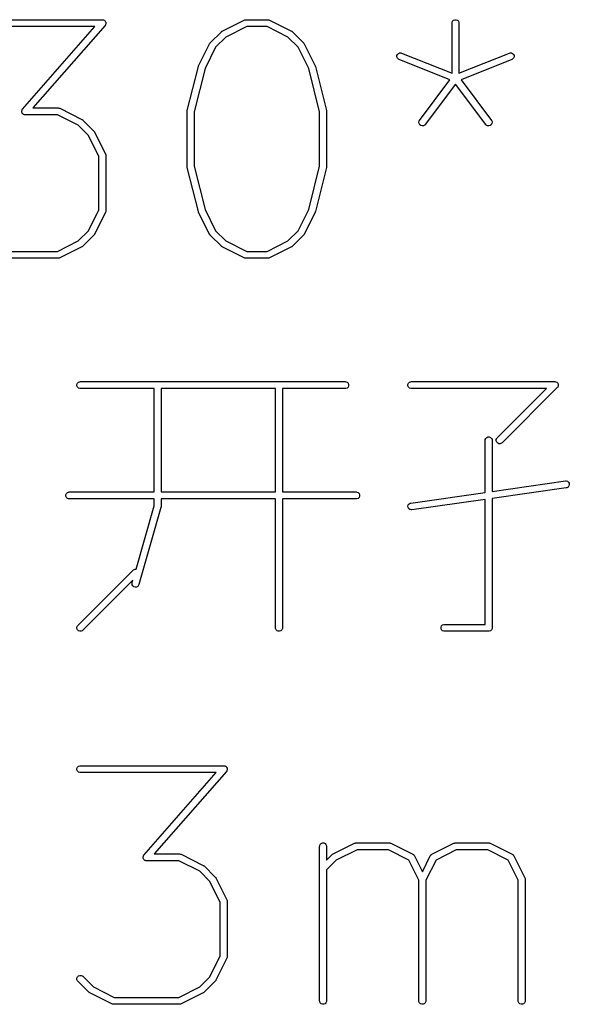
# Model space of a CAD drawing. Extents: x 20 to 200, y -176 to -20.
# Tile 4 of 10: x 56 to 68, y -176 to -155. Entities that reach past the tile are written whole.
import ezdxf

# ---------------------------------------------------------------- set-up
doc = ezdxf.new("R2010")
doc.units = 0
doc.layers.add('BLACK', color=7, linetype='CONTINUOUS')

msp = doc.modelspace()

# ---------------------------------------------------------------- linework, layer by layer
at = {"layer": 'BLACK', "linetype": 'CONTINUOUS'}
for p, q in [((55.098682, -155.205855), (58.19392, -155.205855)), ((58.250363, -155.330243), (56.692536, -157.110617)), ((58.19392, -155.205855), (58.201658, -155.206617)), ((58.201658, -155.206617), (58.203626, -155.206486)), ((58.203626, -155.206486), (58.204981, -155.206944)), ((58.204981, -155.206944), (58.208552, -155.207296)), ((58.208552, -155.207296), (58.219809, -155.211959)), ((58.219809, -155.211959), (58.231347, -155.215861)), ((58.231347, -155.215861), (58.233251, -155.217526)), ((58.233251, -155.217526), (58.235588, -155.218495)), ((58.235588, -155.218495), (58.244198, -155.227105)), ((58.244198, -155.227105), (58.253371, -155.235131)), ((58.254884, -155.323918), (58.250363, -155.330243)), ((58.253371, -155.235131), (58.254493, -155.2374)), ((58.254493, -155.2374), (58.25628, -155.239187)), ((58.25628, -155.322523), (58.254884, -155.323918)), ((58.25628, -155.239187), (58.26094, -155.250437)), ((58.256828, -155.321199), (58.25628, -155.322523)), ((58.258914, -155.318282), (58.256828, -155.321199)), ((58.262815, -155.306744), (58.258914, -155.318282)), ((58.26094, -155.250437), (58.266343, -155.261363)), ((58.267479, -155.295487), (58.262815, -155.306744)), ((58.266343, -155.261363), (58.266511, -155.263886)), ((58.266511, -155.263886), (58.267479, -155.266223)), ((58.267479, -155.266223), (58.267479, -155.278407)), ((58.267479, -155.278407), (58.268289, -155.290561)), ((58.268289, -155.290561), (58.267479, -155.292956)), ((58.267479, -155.292956), (58.267479, -155.295487)), ((60.779427, -155.451868), (61.255618, -155.213773)), ((61.255618, -155.213773), (61.269349, -155.208518)), ((61.269349, -155.208518), (61.272038, -155.208326)), ((61.272038, -155.208326), (61.274527, -155.207296)), ((61.274527, -155.207296), (61.289159, -155.205855)), ((61.289159, -155.205855), (61.765349, -155.205855)), ((61.765349, -155.205855), (61.779981, -155.207296)), ((61.779981, -155.207296), (61.78247, -155.208327)), ((61.78247, -155.208327), (61.785158, -155.208518)), ((61.785158, -155.208518), (61.79889, -155.213773)), ((61.79889, -155.213773), (62.275081, -155.451868)), ((65.737968, -155.280855), (65.739409, -155.266223)), ((65.737968, -156.360553), (65.737968, -155.280855)), ((65.739409, -155.266223), (65.750608, -155.239187)), ((65.750608, -155.239187), (65.7713, -155.218495)), ((65.7713, -155.218495), (65.798336, -155.207296)), ((65.798336, -155.207296), (65.8276, -155.207296)), ((65.8276, -155.207296), (65.854636, -155.218495)), ((65.854636, -155.218495), (65.875328, -155.239187)), ((65.875328, -155.239187), (65.886527, -155.266223)), ((65.886527, -155.266223), (65.887968, -155.280855)), ((65.887968, -155.280855), (65.887968, -156.360553)), ((58.028638, -155.355855), (55.098682, -155.355855)), ((56.470811, -157.136229), (58.028638, -155.355855)), ((60.52184, -155.704012), (60.759935, -155.465917)), ((60.759935, -155.465917), (60.765684, -155.461198)), ((60.765684, -155.461198), (60.766984, -155.4597)), ((60.766984, -155.4597), (60.769243, -155.458278)), ((60.769243, -155.458278), (60.7713, -155.45659)), ((60.7713, -155.45659), (60.773127, -155.455832)), ((60.773127, -155.455832), (60.779427, -155.451868)), ((61.306864, -155.355855), (60.857394, -155.580589)), ((61.747644, -155.355855), (61.306864, -155.355855)), ((62.197113, -155.580589), (61.747644, -155.355855)), ((62.275081, -155.451868), (62.281378, -155.455832)), ((62.281378, -155.455832), (62.283208, -155.45659)), ((62.283208, -155.45659), (62.285267, -155.45828)), ((62.285267, -155.45828), (62.287523, -155.4597)), ((62.287523, -155.4597), (62.28882, -155.461196)), ((62.28882, -155.461196), (62.294573, -155.465917)), ((62.294573, -155.465917), (62.532668, -155.704012)), ((60.269696, -156.199695), (60.507791, -155.723504)), ((60.507791, -155.723504), (60.511755, -155.717206)), ((60.511755, -155.717206), (60.512513, -155.715377)), ((60.512513, -155.715377), (60.514203, -155.713317)), ((60.514203, -155.713317), (60.515623, -155.711062)), ((60.515623, -155.711062), (60.517119, -155.709764)), ((60.517119, -155.709764), (60.52184, -155.704012)), ((60.857394, -155.580589), (60.636512, -155.801471)), ((62.417995, -155.801471), (62.197113, -155.580589)), ((62.532668, -155.704012), (62.537386, -155.709761)), ((62.537386, -155.709761), (62.538885, -155.711061)), ((62.538885, -155.711061), (62.540306, -155.71332)), ((62.540306, -155.71332), (62.541995, -155.715377)), ((62.541995, -155.715377), (62.542752, -155.717204)), ((62.542752, -155.717204), (62.546717, -155.723504)), ((62.546717, -155.723504), (62.784812, -156.199695)), ((60.636512, -155.801471), (60.407542, -156.259411)), ((62.646965, -156.259411), (62.417995, -155.801471)), ((64.54876, -155.981406), (64.559628, -155.954235)), ((64.559628, -155.954235), (64.580067, -155.933292)), ((64.580067, -155.933292), (64.606964, -155.921765)), ((64.606964, -155.921765), (64.636226, -155.921408)), ((64.636226, -155.921408), (64.650346, -155.925504)), ((64.650346, -155.925504), (65.737968, -156.360553)), ((65.887968, -156.360553), (66.975591, -155.925504)), ((66.975591, -155.925504), (66.989711, -155.921408)), ((66.989711, -155.921408), (67.018973, -155.921765)), ((67.018973, -155.921765), (67.04587, -155.933292)), ((67.04587, -155.933292), (67.066309, -155.954235)), ((67.066309, -155.954235), (67.077177, -155.981406)), ((64.549117, -156.010668), (64.54876, -155.981406)), ((64.560644, -156.037565), (64.549117, -156.010668)), ((64.581587, -156.058004), (64.560644, -156.037565)), ((64.594638, -156.064776), (64.581587, -156.058004)), ((65.69425, -156.504621), (64.594638, -156.064776)), ((67.031299, -156.064776), (65.931685, -156.504621)), ((67.04435, -156.058004), (67.031299, -156.064776)), ((67.065293, -156.037565), (67.04435, -156.058004)), ((67.07682, -156.010668), (67.065293, -156.037565)), ((67.077177, -155.981406), (67.07682, -156.010668)), ((60.025921, -157.167427), (60.264017, -156.215046)), ((60.407542, -156.259411), (60.173682, -157.194851)), ((60.264017, -156.215046), (60.264402, -156.213966)), ((60.264402, -156.213966), (60.264441, -156.213427)), ((60.264441, -156.213427), (60.266768, -156.207345)), ((60.266768, -156.207345), (60.268964, -156.2012)), ((60.268964, -156.2012), (60.269286, -156.200764)), ((60.269286, -156.200764), (60.269696, -156.199695)), ((62.880825, -157.19485), (62.646965, -156.259411)), ((62.784812, -156.199695), (62.785221, -156.200764)), ((62.785221, -156.200764), (62.785544, -156.2012)), ((62.785544, -156.2012), (62.787736, -156.207336)), ((62.787736, -156.207336), (62.790067, -156.213426)), ((62.790067, -156.213426), (62.790105, -156.213966)), ((62.790105, -156.213966), (62.790491, -156.215046)), ((62.790491, -156.215046), (63.028586, -157.167427)), ((65.038683, -157.378712), (65.69425, -156.504621)), ((65.812968, -156.596331), (65.158683, -157.468712)), ((66.467254, -157.468712), (65.812968, -156.596331)), ((65.931685, -156.504621), (66.587254, -157.378712)), ((56.452885, -157.175911), (56.453695, -157.173515)), ((56.453695, -157.188064), (56.452885, -157.175911)), ((56.453695, -157.170985), (56.458358, -157.159727)), ((56.453695, -157.173515), (56.453695, -157.170985)), ((56.453695, -157.200249), (56.453695, -157.188064)), ((56.454662, -157.202585), (56.453695, -157.200249)), ((56.454831, -157.205109), (56.454662, -157.202585)), ((56.460233, -157.216034), (56.454831, -157.205109)), ((56.458358, -157.159727), (56.46226, -157.14819)), ((56.464894, -157.227285), (56.460233, -157.216034)), ((56.46226, -157.14819), (56.464345, -157.145272)), ((56.464345, -157.145272), (56.464894, -157.143949)), ((56.464894, -157.143949), (56.466289, -157.142553)), ((56.46668, -157.229071), (56.464894, -157.227285)), ((56.466289, -157.142553), (56.470811, -157.136229)), ((56.467803, -157.231341), (56.46668, -157.229071)), ((56.476975, -157.239366), (56.467803, -157.231341)), ((56.485586, -157.247977), (56.476975, -157.239366)), ((56.692536, -157.110617), (57.241539, -157.110617)), ((57.241539, -157.110617), (57.256171, -157.112058)), ((57.256171, -157.112058), (57.25866, -157.113089)), ((57.25866, -157.113089), (57.261348, -157.11328)), ((57.261348, -157.11328), (57.27508, -157.118535)), ((57.27508, -157.118535), (57.751271, -157.35663)), ((60.023682, -157.185617), (60.023933, -157.183063)), ((60.023682, -158.376093), (60.023682, -157.185617)), ((60.023771, -157.181971), (60.02458, -157.176497)), ((60.023933, -157.183063), (60.023771, -157.181971)), ((60.02458, -157.176497), (60.025123, -157.170985)), ((60.025123, -157.170985), (60.025545, -157.169963)), ((60.025545, -157.169963), (60.025921, -157.167427)), ((60.173682, -157.194851), (60.173682, -158.366858)), ((62.880825, -158.366859), (62.880825, -157.19485)), ((63.028586, -157.167427), (63.028961, -157.169964)), ((63.028961, -157.169964), (63.029384, -157.170985)), ((63.029384, -157.170985), (63.029925, -157.176487)), ((63.029925, -157.176487), (63.030737, -157.181972)), ((63.030737, -157.181972), (63.030573, -157.183067)), ((63.030573, -157.183067), (63.030825, -157.185617)), ((63.030825, -157.185617), (63.030825, -158.376093)), ((56.487922, -157.248945), (56.485586, -157.247977)), ((56.489827, -157.250611), (56.487922, -157.248945)), ((56.501364, -157.254512), (56.489827, -157.250611)), ((56.512622, -157.259176), (56.501364, -157.254512)), ((56.516192, -157.259527), (56.512622, -157.259176)), ((56.517548, -157.259986), (56.516192, -157.259527)), ((56.519515, -157.259854), (56.517548, -157.259986)), ((56.527254, -157.260617), (56.519515, -157.259854)), ((57.223834, -157.260617), (56.527254, -157.260617)), ((57.673303, -157.485351), (57.223834, -157.260617)), ((57.751271, -157.35663), (57.757568, -157.360594)), ((57.757568, -157.360594), (57.759398, -157.361352)), ((57.759398, -157.361352), (57.761457, -157.363042)), ((57.761457, -157.363042), (57.763713, -157.364462)), ((57.763713, -157.364462), (57.76501, -157.365958)), ((57.76501, -157.365958), (57.770763, -157.370679)), ((57.770763, -157.370679), (58.008858, -157.608774)), ((65.023794, -157.41963), (65.031057, -157.391282)), ((65.027933, -157.448599), (65.023794, -157.41963)), ((65.042842, -157.47378), (65.027933, -157.448599)), ((65.031057, -157.391282), (65.038683, -157.378712)), ((66.598004, -157.448599), (66.583095, -157.47378)), ((66.587254, -157.378712), (66.59488, -157.391282)), ((66.59488, -157.391282), (66.602143, -157.41963)), ((66.602143, -157.41963), (66.598004, -157.448599)), ((57.894185, -157.706233), (57.673303, -157.485351)), ((58.008858, -157.608774), (58.013576, -157.614523)), ((58.013576, -157.614523), (58.015075, -157.615823)), ((58.015075, -157.615823), (58.016496, -157.618082)), ((58.016496, -157.618082), (58.018185, -157.620139)), ((58.018185, -157.620139), (58.018942, -157.621966)), ((58.018942, -157.621966), (58.022907, -157.628266)), ((58.022907, -157.628266), (58.261002, -158.104457)), ((65.066253, -157.491338), (65.042842, -157.47378)), ((65.094601, -157.498601), (65.066253, -157.491338)), ((65.12357, -157.494462), (65.094601, -157.498601)), ((65.148751, -157.479553), (65.12357, -157.494462)), ((65.158683, -157.468712), (65.148751, -157.479553)), ((66.477186, -157.479553), (66.467254, -157.468712)), ((66.502367, -157.494462), (66.477186, -157.479553)), ((66.531335, -157.4986), (66.502367, -157.494462)), ((66.559684, -157.491338), (66.531335, -157.4986)), ((66.583095, -157.47378), (66.559684, -157.491338)), ((58.11892, -158.155702), (57.894185, -157.706233)), ((58.11892, -159.310769), (58.11892, -158.155702)), ((58.261002, -158.104457), (58.266257, -158.118188)), ((58.266257, -158.118188), (58.266448, -158.120877)), ((58.266448, -158.120877), (58.267479, -158.123366)), ((58.267479, -158.123366), (58.26892, -158.137998)), ((58.26892, -158.137998), (58.26892, -159.328474)), ((60.023933, -158.378646), (60.023682, -158.376093)), ((60.023771, -158.379739), (60.023933, -158.378646)), ((60.02458, -158.385212), (60.023771, -158.379739)), ((60.025123, -158.390725), (60.02458, -158.385212)), ((60.025545, -158.391746), (60.025123, -158.390725)), ((60.025921, -158.394283), (60.025545, -158.391746)), ((60.264017, -159.346664), (60.025921, -158.394283)), ((60.173682, -158.366858), (60.407542, -159.302297)), ((62.646965, -159.302298), (62.880825, -158.366859)), ((63.028586, -158.394283), (62.790491, -159.346664)), ((63.028961, -158.391745), (63.028586, -158.394283)), ((63.029384, -158.390725), (63.028961, -158.391745)), ((63.029925, -158.385222), (63.029384, -158.390725)), ((63.030737, -158.379738), (63.029925, -158.385222)), ((63.030825, -158.376093), (63.030573, -158.378642)), ((63.030573, -158.378642), (63.030737, -158.379738)), ((57.894185, -159.760237), (58.11892, -159.310769)), ((58.261002, -159.362015), (58.022907, -159.838205)), ((58.266257, -159.348283), (58.261002, -159.362015)), ((58.266447, -159.345595), (58.266257, -159.348283)), ((58.267479, -159.343106), (58.266447, -159.345595)), ((58.26892, -159.328474), (58.267479, -159.343106)), ((60.264402, -159.347743), (60.264017, -159.346664)), ((60.264441, -159.348283), (60.264402, -159.347743)), ((60.266768, -159.354364), (60.264441, -159.348283)), ((60.268964, -159.36051), (60.266768, -159.354364)), ((60.269286, -159.360945), (60.268964, -159.36051)), ((60.269696, -159.362015), (60.269286, -159.360945)), ((60.507791, -159.838205), (60.269696, -159.362015)), ((60.407542, -159.302297), (60.636512, -159.760237)), ((62.417995, -159.760237), (62.646965, -159.302298)), ((62.784812, -159.362015), (62.546717, -159.838205)), ((62.785221, -159.360945), (62.784812, -159.362015)), ((62.785544, -159.36051), (62.785221, -159.360945)), ((62.787739, -159.354364), (62.785544, -159.36051)), ((62.790067, -159.348283), (62.787739, -159.354364)), ((62.790105, -159.347743), (62.790067, -159.348283)), ((62.790491, -159.346664), (62.790105, -159.347743)), ((57.673302, -159.981121), (57.894185, -159.760237)), ((60.636512, -159.760237), (60.857395, -159.981121)), ((62.197112, -159.981121), (62.417995, -159.760237)), ((57.223834, -160.205855), (57.673302, -159.981121)), ((58.008858, -159.857697), (57.770763, -160.095793)), ((58.013576, -159.851947), (58.008858, -159.857697)), ((58.015075, -159.850648), (58.013576, -159.851947)), ((58.016496, -159.848389), (58.015075, -159.850648)), ((58.018186, -159.846331), (58.016496, -159.848389)), ((58.018943, -159.844501), (58.018186, -159.846331)), ((58.022907, -159.838205), (58.018943, -159.844501)), ((60.511752, -159.844497), (60.507791, -159.838205)), ((60.512512, -159.846332), (60.511752, -159.844497)), ((60.514207, -159.848397), (60.512512, -159.846332)), ((60.515624, -159.850648), (60.514207, -159.848397)), ((60.517117, -159.851943), (60.515624, -159.850648)), ((60.52184, -159.857697), (60.517117, -159.851943)), ((60.759935, -160.095793), (60.52184, -159.857697)), ((60.857395, -159.981121), (61.306864, -160.205855)), ((61.747644, -160.205855), (62.197112, -159.981121)), ((62.532668, -159.857697), (62.294573, -160.095793)), ((62.537386, -159.851947), (62.532668, -159.857697)), ((62.538885, -159.850648), (62.537386, -159.851947)), ((62.540306, -159.848389), (62.538885, -159.850648)), ((62.541996, -159.846331), (62.540306, -159.848389)), ((62.542753, -159.844501), (62.541996, -159.846331)), ((62.546717, -159.838205), (62.542753, -159.844501)), ((55.830673, -160.205855), (57.223834, -160.205855)), ((57.751271, -160.109842), (57.27508, -160.347937)), ((57.757568, -160.105877), (57.751271, -160.109842)), ((57.759398, -160.10512), (57.757568, -160.105877)), ((57.761457, -160.103429), (57.759398, -160.10512)), ((57.763713, -160.10201), (57.761457, -160.103429)), ((57.76501, -160.100513), (57.763713, -160.10201)), ((57.770763, -160.095793), (57.76501, -160.100513)), ((60.765684, -160.100511), (60.759935, -160.095793)), ((60.766984, -160.10201), (60.765684, -160.100511)), ((60.769243, -160.103431), (60.766984, -160.10201)), ((60.7713, -160.10512), (60.769243, -160.103431)), ((60.773127, -160.105877), (60.7713, -160.10512)), ((60.779427, -160.109842), (60.773127, -160.105877)), ((61.255618, -160.347937), (60.779427, -160.109842)), ((61.306864, -160.205855), (61.747644, -160.205855)), ((62.275081, -160.109842), (61.79889, -160.347937)), ((62.281378, -160.105877), (62.275081, -160.109842)), ((62.283208, -160.10512), (62.281378, -160.105877)), ((62.285267, -160.103429), (62.283208, -160.10512)), ((62.287523, -160.10201), (62.285267, -160.103429)), ((62.28882, -160.100513), (62.287523, -160.10201)), ((62.294573, -160.095793), (62.28882, -160.100513)), ((57.241539, -160.355855), (55.812968, -160.355855)), ((57.256171, -160.354414), (57.241539, -160.355855)), ((57.25866, -160.353382), (57.256171, -160.354414)), ((57.261348, -160.353192), (57.25866, -160.353382)), ((57.27508, -160.347937), (57.261348, -160.353192)), ((61.269349, -160.353192), (61.255618, -160.347937)), ((61.272038, -160.353383), (61.269349, -160.353192)), ((61.274527, -160.354414), (61.272038, -160.353383)), ((61.289159, -160.355855), (61.274527, -160.354414)), ((61.765349, -160.355855), (61.289159, -160.355855)), ((61.779981, -160.354414), (61.765349, -160.355855)), ((61.78247, -160.353382), (61.779981, -160.354414)), ((61.785158, -160.353192), (61.78247, -160.353382)), ((61.79889, -160.347937), (61.785158, -160.353192)), ((57.64417, -163.077848), (57.655369, -163.050812)), ((57.64417, -163.107112), (57.64417, -163.077848)), ((57.655369, -163.134148), (57.64417, -163.107112)), ((57.655369, -163.050812), (57.676061, -163.03012)), ((57.676061, -163.15484), (57.655369, -163.134148)), ((57.676061, -163.03012), (57.703097, -163.018921)), ((57.703097, -163.166039), (57.676061, -163.15484)), ((57.703097, -163.018921), (57.717729, -163.01748)), ((57.717729, -163.16748), (57.703097, -163.166039)), ((57.717729, -163.01748), (63.432015, -163.01748)), ((59.309396, -163.16748), (57.717729, -163.16748)), ((59.309396, -165.398432), (59.309396, -163.16748)), ((61.928444, -163.16748), (59.459396, -163.16748)), ((59.459396, -163.16748), (59.459396, -165.398432)), ((61.928444, -165.398432), (61.928444, -163.16748)), ((63.432015, -163.16748), (62.078444, -163.16748)), ((62.078444, -163.16748), (62.078444, -165.398432)), ((63.432015, -163.01748), (63.446647, -163.018921)), ((63.446647, -163.166039), (63.432015, -163.16748)), ((63.446647, -163.018921), (63.473683, -163.03012)), ((63.473683, -163.15484), (63.446647, -163.166039)), ((63.473683, -163.03012), (63.494375, -163.050812)), ((63.494375, -163.134148), (63.473683, -163.15484)), ((63.494375, -163.050812), (63.505574, -163.077848)), ((63.505574, -163.107112), (63.494375, -163.134148)), ((63.505574, -163.077848), (63.505574, -163.107112)), ((64.787027, -163.077848), (64.798226, -163.050812)), ((64.787027, -163.107112), (64.787027, -163.077848)), ((64.798226, -163.134148), (64.787027, -163.107112)), ((64.798226, -163.050812), (64.818918, -163.03012)), ((64.818918, -163.15484), (64.798226, -163.134148)), ((64.818918, -163.03012), (64.845954, -163.018921)), ((64.845954, -163.166039), (64.818918, -163.15484)), ((64.845954, -163.018921), (64.860586, -163.01748)), ((64.860586, -163.16748), (64.845954, -163.166039)), ((64.860586, -163.01748), (67.955824, -163.01748)), ((67.774758, -163.16748), (64.860586, -163.16748)), ((66.712315, -164.229923), (67.774758, -163.16748)), ((68.008857, -163.145513), (66.818381, -164.335989)), ((67.955824, -163.01748), (67.970456, -163.018921)), ((67.970456, -163.018921), (67.997492, -163.03012)), ((67.997492, -163.03012), (68.018184, -163.050812)), ((68.018184, -163.134148), (68.008857, -163.145513)), ((68.018184, -163.050812), (68.018184, -163.050813)), ((68.018184, -163.050813), (68.029383, -163.077849)), ((68.029383, -163.107112), (68.018184, -163.134148)), ((68.029383, -163.077849), (68.029383, -163.107112)), ((66.453694, -164.268324), (66.464893, -164.241288)), ((66.464893, -164.241288), (66.485585, -164.220596)), ((66.485585, -164.220596), (66.512621, -164.209397)), ((66.512621, -164.209397), (66.541885, -164.209397)), ((66.541885, -164.209397), (66.568921, -164.220596)), ((66.568921, -164.220596), (66.589613, -164.241288)), ((66.589613, -164.241288), (66.600812, -164.268324)), ((66.691789, -164.268325), (66.702988, -164.241288)), ((66.702988, -164.241288), (66.712315, -164.229923)), ((66.452253, -164.282956), (66.453694, -164.268324)), ((66.452253, -165.408384), (66.452253, -164.282956)), ((66.600812, -164.268324), (66.602253, -164.282956)), ((66.602253, -164.282956), (66.602253, -165.386956)), ((66.691789, -164.297587), (66.691789, -164.268325)), ((66.702988, -164.324624), (66.691789, -164.297587)), ((66.72368, -164.345316), (66.702988, -164.324624)), ((66.750717, -164.356515), (66.72368, -164.345316)), ((66.779979, -164.356515), (66.750717, -164.356515)), ((66.807016, -164.345316), (66.779979, -164.356515)), ((66.818381, -164.335989), (66.807016, -164.345316)), ((66.602253, -165.386956), (68.183313, -165.161091)), ((68.204526, -165.309583), (66.602253, -165.538478)), ((68.183313, -165.161091), (68.198001, -165.160448)), ((68.198001, -165.160448), (68.226349, -165.167711)), ((68.218807, -165.306087), (68.204526, -165.309583)), ((68.243987, -165.291177), (68.218807, -165.306087)), ((68.226349, -165.167711), (68.24976, -165.185269)), ((68.261545, -165.267767), (68.243987, -165.291177)), ((68.24976, -165.185269), (68.26467, -165.210449)), ((68.268808, -165.239419), (68.261545, -165.267767)), ((68.26467, -165.210449), (68.268808, -165.239419)), ((57.406075, -165.4588), (57.417274, -165.431764)), ((57.406075, -165.488064), (57.406075, -165.4588)), ((57.417274, -165.5151), (57.406075, -165.488064)), ((57.417274, -165.431764), (57.437966, -165.411072)), ((57.437966, -165.535792), (57.417274, -165.5151)), ((57.437966, -165.411072), (57.465002, -165.399873)), ((57.465002, -165.399873), (57.479634, -165.398432)), ((57.479634, -165.398432), (59.309396, -165.398432)), ((59.459396, -165.398432), (61.928444, -165.398432)), ((62.078444, -165.398432), (63.67011, -165.398432)), ((63.67011, -165.398432), (63.684742, -165.399873)), ((63.684742, -165.399873), (63.711778, -165.411072)), ((63.711778, -165.411072), (63.73247, -165.431764)), ((63.73247, -165.5151), (63.711778, -165.535792)), ((63.73247, -165.431764), (63.743669, -165.4588)), ((63.743669, -165.488064), (63.73247, -165.5151)), ((63.743669, -165.4588), (63.743669, -165.488064)), ((64.849979, -165.637281), (66.452253, -165.408384)), ((57.465002, -165.546991), (57.437966, -165.535792)), ((57.479634, -165.548432), (57.465002, -165.546991)), ((59.309396, -165.548432), (57.479634, -165.548432)), ((58.919248, -167.06654), (59.309396, -165.701023)), ((59.45651, -165.732131), (58.980319, -167.398798)), ((59.309396, -165.701023), (59.309396, -165.548432)), ((59.457317, -165.727699), (59.45651, -165.732131)), ((59.457955, -165.726159), (59.457317, -165.727699)), ((59.458376, -165.721882), (59.457955, -165.726159)), ((59.459144, -165.717666), (59.458376, -165.721882)), ((59.459396, -165.711527), (59.458954, -165.716013)), ((59.458954, -165.716013), (59.459144, -165.717666)), ((61.928444, -165.548432), (59.459396, -165.548432)), ((59.459396, -165.548432), (59.459396, -165.711527)), ((61.928444, -168.330575), (61.928444, -165.548432)), ((63.67011, -165.548432), (62.078444, -165.548432)), ((62.078444, -165.548432), (62.078444, -168.330575)), ((63.684742, -165.546991), (63.67011, -165.548432)), ((63.711778, -165.535792), (63.684742, -165.546991)), ((64.785697, -165.707445), (64.79296, -165.679097)), ((64.789836, -165.736415), (64.785697, -165.707445)), ((64.804745, -165.761595), (64.789836, -165.736415)), ((64.79296, -165.679097), (64.810518, -165.655686)), ((64.810518, -165.655686), (64.835698, -165.640777)), ((64.835698, -165.640777), (64.849979, -165.637281)), ((66.452253, -165.559907), (64.871193, -165.785773)), ((66.452253, -168.255575), (66.452253, -165.559907)), ((66.602253, -165.538478), (66.602253, -168.330575)), ((64.828156, -165.779153), (64.804745, -165.761595)), ((64.856504, -165.786416), (64.828156, -165.779153)), ((64.871193, -165.785773), (64.856504, -165.786416)), ((57.664696, -168.277542), (58.855172, -167.087066)), ((58.855172, -167.087066), (58.866537, -167.077739)), ((58.866537, -167.077739), (58.893573, -167.06654)), ((58.893573, -167.06654), (58.919248, -167.06654)), ((58.851815, -167.302554), (57.770762, -168.383608)), ((58.833457, -167.372055), (58.836091, -167.35759)), ((58.836797, -167.401127), (58.833457, -167.372055)), ((58.836091, -167.35759), (58.851815, -167.302554)), ((58.851009, -167.426708), (58.836797, -167.401127)), ((58.873928, -167.444903), (58.851009, -167.426708)), ((58.902066, -167.452942), (58.873928, -167.444903)), ((58.956719, -167.43539), (58.931138, -167.449602)), ((58.974914, -167.412471), (58.956719, -167.43539)), ((58.980319, -167.398798), (58.974914, -167.412471)), ((58.931138, -167.449602), (58.902066, -167.452942)), ((57.64417, -168.315944), (57.655369, -168.288907)), ((57.655369, -168.288907), (57.664696, -168.277542)), ((65.501313, -168.315943), (65.512512, -168.288907)), ((65.512512, -168.288907), (65.533204, -168.268215)), ((65.533204, -168.268215), (65.56024, -168.257016)), ((65.56024, -168.257016), (65.574872, -168.255575)), ((65.574872, -168.255575), (66.452253, -168.255575)), ((57.64417, -168.345206), (57.64417, -168.315944)), ((57.655369, -168.372243), (57.64417, -168.345206)), ((57.676061, -168.392935), (57.655369, -168.372243)), ((57.703098, -168.404134), (57.676061, -168.392935)), ((57.73236, -168.404134), (57.703098, -168.404134)), ((57.759397, -168.392935), (57.73236, -168.404134)), ((57.770762, -168.383608), (57.759397, -168.392935)), ((61.929885, -168.345207), (61.928444, -168.330575)), ((61.941084, -168.372243), (61.929885, -168.345207)), ((61.961776, -168.392935), (61.941084, -168.372243)), ((61.988812, -168.404134), (61.961776, -168.392935)), ((62.018076, -168.404134), (61.988812, -168.404134)), ((62.045112, -168.392935), (62.018076, -168.404134)), ((62.065804, -168.372243), (62.045112, -168.392935)), ((62.077003, -168.345207), (62.065804, -168.372243)), ((62.078444, -168.330575), (62.077003, -168.345207)), ((65.501313, -168.345207), (65.501313, -168.315943)), ((65.512512, -168.372243), (65.501313, -168.345207)), ((65.533204, -168.392935), (65.512512, -168.372243)), ((65.56024, -168.404134), (65.533204, -168.392935)), ((65.574872, -168.405575), (65.56024, -168.404134)), ((66.527253, -168.405575), (65.574872, -168.405575)), ((66.541885, -168.404134), (66.527253, -168.405575)), ((66.568921, -168.392935), (66.541885, -168.404134)), ((66.589613, -168.372243), (66.568921, -168.392935)), ((66.600812, -168.345207), (66.589613, -168.372243)), ((66.602253, -168.330575), (66.600812, -168.345206)), ((66.600812, -168.345206), (66.600812, -168.345207)), ((57.64417, -171.365663), (57.655369, -171.338627)), ((57.64417, -171.394927), (57.64417, -171.365663)), ((57.655369, -171.421963), (57.64417, -171.394927)), ((57.655369, -171.338627), (57.676061, -171.317935)), ((57.676061, -171.442655), (57.655369, -171.421963)), ((57.676061, -171.317935), (57.703097, -171.306736)), ((57.703097, -171.453854), (57.676061, -171.442655)), ((57.703097, -171.306736), (57.717729, -171.305295)), ((57.717729, -171.455295), (57.703097, -171.453854)), ((57.717729, -171.305295), (60.812967, -171.305295)), ((60.647685, -171.455295), (57.717729, -171.455295)), ((59.089858, -173.235669), (60.647685, -171.455295)), ((60.86941, -171.429683), (59.311583, -173.210057)), ((60.812967, -171.305295), (60.820705, -171.306057)), ((60.820705, -171.306057), (60.822673, -171.305926)), ((60.822673, -171.305926), (60.824028, -171.306384)), ((60.824028, -171.306384), (60.827599, -171.306736)), ((60.827599, -171.306736), (60.838856, -171.311399)), ((60.838856, -171.311399), (60.850394, -171.315301)), ((60.850394, -171.315301), (60.852298, -171.316966)), ((60.852298, -171.316966), (60.854635, -171.317935)), ((60.854635, -171.317935), (60.863245, -171.326545)), ((60.863245, -171.326545), (60.872418, -171.334571)), ((60.873931, -171.423358), (60.86941, -171.429683)), ((60.872418, -171.334571), (60.87354, -171.33684)), ((60.87354, -171.33684), (60.875327, -171.338627)), ((60.875327, -171.421963), (60.873931, -171.423358)), ((60.875327, -171.338627), (60.879987, -171.349877)), ((60.875875, -171.420639), (60.875327, -171.421963)), ((60.877961, -171.417722), (60.875875, -171.420639)), ((60.881862, -171.406184), (60.877961, -171.417722)), ((60.879987, -171.349877), (60.88539, -171.360803)), ((60.886526, -171.394927), (60.881862, -171.406184)), ((60.88539, -171.360803), (60.885558, -171.363326)), ((60.885558, -171.363326), (60.886526, -171.365663)), ((60.886526, -171.365663), (60.886526, -171.377847)), ((60.886526, -171.377847), (60.887336, -171.390001)), ((60.887336, -171.390001), (60.886526, -171.392396)), ((60.886526, -171.392396), (60.886526, -171.394927)), ((62.880825, -173.046961), (62.882266, -173.032329)), ((62.880825, -176.380295), (62.880825, -173.046961)), ((62.882266, -173.032329), (62.893465, -173.005293)), ((62.893465, -173.005293), (62.914157, -172.984601)), ((62.914157, -172.984601), (62.941193, -172.973402)), ((62.941193, -172.973402), (62.970457, -172.973402)), ((62.970457, -172.973402), (62.997493, -172.984601)), ((62.997493, -172.984601), (63.018185, -173.005293)), ((63.018185, -173.005293), (63.029384, -173.032329)), ((63.029384, -173.032329), (63.030825, -173.046961)), ((63.030825, -173.046961), (63.030825, -173.342086)), ((63.160379, -173.217975), (63.636569, -172.979879)), ((63.687815, -173.121961), (63.238347, -173.346695)), ((63.636569, -172.979879), (63.650301, -172.974624)), ((63.650301, -172.974624), (63.652988, -172.974433)), ((63.652988, -172.974433), (63.655478, -172.973402)), ((63.655478, -172.973402), (63.67011, -172.971961)), ((63.67011, -172.971961), (64.384396, -172.971961)), ((64.366691, -173.121961), (63.687815, -173.121961)), ((64.804685, -173.340958), (64.366691, -173.121961)), ((64.384396, -172.971961), (64.399028, -172.973402)), ((64.399028, -172.973402), (64.401517, -172.974433)), ((64.401517, -172.974433), (64.404205, -172.974624)), ((64.404205, -172.974624), (64.417937, -172.979879)), ((64.417937, -172.979879), (64.894128, -173.217975)), ((65.303236, -173.217975), (65.779427, -172.979879)), ((65.830673, -173.121961), (65.392678, -173.340958)), ((65.779427, -172.979879), (65.793159, -172.974624)), ((65.793159, -172.974624), (65.795846, -172.974433)), ((65.795846, -172.974433), (65.798336, -172.973402)), ((65.798336, -172.973402), (65.812968, -172.971961)), ((65.812968, -172.971961), (66.527253, -172.971961)), ((66.509548, -173.121961), (65.830673, -173.121961)), ((66.947542, -173.340958), (66.509548, -173.121961)), ((66.527253, -172.971961), (66.541885, -172.973402)), ((66.541885, -172.973402), (66.544374, -172.974433)), ((66.544374, -172.974433), (66.547062, -172.974624)), ((66.547062, -172.974624), (66.560794, -172.979879)), ((66.560794, -172.979879), (67.036985, -173.217975)), ((59.071932, -173.275351), (59.072742, -173.272955)), ((59.072742, -173.287504), (59.071932, -173.275351)), ((59.072742, -173.270425), (59.077405, -173.259167)), ((59.072742, -173.272955), (59.072742, -173.270425)), ((59.072742, -173.299689), (59.072742, -173.287504)), ((59.073709, -173.302025), (59.072742, -173.299689)), ((59.073878, -173.304549), (59.073709, -173.302025)), ((59.07928, -173.315474), (59.073878, -173.304549)), ((59.077405, -173.259167), (59.081307, -173.24763)), ((59.083941, -173.326725), (59.07928, -173.315474)), ((59.081307, -173.24763), (59.083392, -173.244712)), ((59.083392, -173.244712), (59.083941, -173.243389)), ((59.083941, -173.243389), (59.085336, -173.241993)), ((59.085727, -173.328511), (59.083941, -173.326725)), ((59.085336, -173.241993), (59.089858, -173.235669)), ((59.08685, -173.330781), (59.085727, -173.328511)), ((59.096022, -173.338806), (59.08685, -173.330781)), ((59.104633, -173.347417), (59.096022, -173.338806)), ((59.106969, -173.348385), (59.104633, -173.347417)), ((59.108874, -173.350051), (59.106969, -173.348385)), ((59.120411, -173.353952), (59.108874, -173.350051)), ((59.131669, -173.358616), (59.120411, -173.353952)), ((59.135239, -173.358967), (59.131669, -173.358616)), ((59.136595, -173.359426), (59.135239, -173.358967)), ((59.138562, -173.359294), (59.136595, -173.359426)), ((59.146301, -173.360057), (59.138562, -173.359294)), ((59.842881, -173.360057), (59.146301, -173.360057)), ((59.311583, -173.210057), (59.860586, -173.210057)), ((60.29235, -173.584791), (59.842881, -173.360057)), ((59.860586, -173.210057), (59.875218, -173.211498)), ((59.875218, -173.211498), (59.877707, -173.212529)), ((59.877707, -173.212529), (59.880395, -173.21272)), ((59.880395, -173.21272), (59.894127, -173.217975)), ((59.894127, -173.217975), (60.370318, -173.45607)), ((63.030825, -173.342086), (63.140887, -173.232024)), ((63.238347, -173.346695), (63.030825, -173.554218)), ((63.140887, -173.232024), (63.146639, -173.227303)), ((63.146639, -173.227303), (63.147936, -173.225808)), ((63.147936, -173.225808), (63.15019, -173.224388)), ((63.15019, -173.224388), (63.152252, -173.222697)), ((63.152252, -173.222697), (63.154082, -173.221938)), ((63.154082, -173.221938), (63.160379, -173.217975)), ((65.023682, -173.778952), (64.804685, -173.340958)), ((64.894128, -173.217975), (64.896574, -173.219515)), ((64.896574, -173.219515), (64.897729, -173.2199)), ((64.897729, -173.2199), (64.899167, -173.221147)), ((64.899167, -173.221147), (64.906571, -173.225808)), ((64.906571, -173.225808), (64.91273, -173.232909)), ((64.91273, -173.232909), (64.919837, -173.239073)), ((64.919837, -173.239073), (64.924498, -173.246478)), ((64.924498, -173.246478), (64.925744, -173.247915)), ((64.925744, -173.247915), (64.926128, -173.249068)), ((64.926128, -173.249068), (64.927669, -173.251516)), ((64.927669, -173.251516), (65.098682, -173.593542)), ((65.098682, -173.593542), (65.269695, -173.251516)), ((65.392678, -173.340958), (65.173682, -173.778952)), ((65.269695, -173.251516), (65.271235, -173.249069)), ((65.271235, -173.249069), (65.27162, -173.247915)), ((65.27162, -173.247915), (65.272867, -173.246476)), ((65.272867, -173.246476), (65.277528, -173.239073)), ((65.277528, -173.239073), (65.28463, -173.232912)), ((65.28463, -173.232912), (65.290793, -173.225807)), ((65.290793, -173.225807), (65.298194, -173.221147)), ((65.298194, -173.221147), (65.299635, -173.219899)), ((65.299635, -173.219899), (65.300791, -173.219513)), ((65.300791, -173.219513), (65.303236, -173.217975)), ((67.166539, -173.778952), (66.947542, -173.340958)), ((67.036985, -173.217975), (67.039431, -173.219515)), ((67.039431, -173.219515), (67.040586, -173.2199)), ((67.040586, -173.2199), (67.042024, -173.221147)), ((67.042024, -173.221147), (67.049428, -173.225808)), ((67.049428, -173.225808), (67.055587, -173.232909)), ((67.055587, -173.232909), (67.062694, -173.239073)), ((67.062694, -173.239073), (67.067355, -173.246478)), ((67.067355, -173.246478), (67.068601, -173.247915)), ((67.068601, -173.247915), (67.068985, -173.249068)), ((67.068985, -173.249068), (67.070526, -173.251516)), ((67.070526, -173.251516), (67.308621, -173.727706)), ((60.513232, -173.805673), (60.29235, -173.584791)), ((60.370318, -173.45607), (60.376615, -173.460034)), ((60.376615, -173.460034), (60.378445, -173.460792)), ((60.378445, -173.460792), (60.380504, -173.462482)), ((60.380504, -173.462482), (60.38276, -173.463902)), ((60.38276, -173.463902), (60.384057, -173.465398)), ((60.384057, -173.465398), (60.38981, -173.470119)), ((60.38981, -173.470119), (60.627905, -173.708214)), ((63.030825, -173.554218), (63.030825, -176.380295)), ((60.737967, -174.255142), (60.513232, -173.805673)), ((60.627905, -173.708214), (60.632623, -173.713963)), ((60.632623, -173.713963), (60.634122, -173.715263)), ((60.634122, -173.715263), (60.635543, -173.717522)), ((60.635543, -173.717522), (60.637232, -173.719579)), ((60.637232, -173.719579), (60.637989, -173.721406)), ((60.637989, -173.721406), (60.641954, -173.727706)), ((60.641954, -173.727706), (60.880049, -174.203897)), ((65.023682, -176.380295), (65.023682, -173.778952)), ((65.173682, -173.778952), (65.173682, -176.380295)), ((67.166539, -176.380295), (67.166539, -173.778952)), ((67.308621, -173.727706), (67.313876, -173.741438)), ((67.313876, -173.741438), (67.314066, -173.744125)), ((67.314066, -173.744125), (67.315098, -173.746615)), ((67.315098, -173.746615), (67.316539, -173.761247)), ((67.316539, -173.761247), (67.316539, -176.380295)), ((60.880049, -174.203897), (60.885304, -174.217628)), ((60.885304, -174.217628), (60.885495, -174.220317)), ((60.885495, -174.220317), (60.886526, -174.222806)), ((60.886526, -174.222806), (60.887967, -174.237438)), ((60.887967, -174.237438), (60.887967, -175.427914)), ((60.737967, -175.410209), (60.737967, -174.255142)), ((60.513232, -175.859677), (60.737967, -175.410209)), ((60.880049, -175.461455), (60.641954, -175.937645)), ((60.885304, -175.447723), (60.880049, -175.461455)), ((60.885494, -175.445035), (60.885304, -175.447723)), ((60.886526, -175.442546), (60.885494, -175.445035)), ((60.887967, -175.427914), (60.886526, -175.442546)), ((57.64417, -175.889472), (57.655369, -175.862436)), ((57.64417, -175.918735), (57.64417, -175.889472)), ((57.655368, -175.945772), (57.64417, -175.918735)), ((57.655369, -175.862436), (57.676061, -175.841743)), ((57.676061, -175.841743), (57.703098, -175.830545)), ((57.703098, -175.830545), (57.732361, -175.830545)), ((57.732361, -175.830545), (57.759397, -175.841744)), ((57.759397, -175.841744), (57.770762, -175.851071)), ((57.770762, -175.851071), (58.000251, -176.080561)), ((60.292349, -176.080561), (60.513232, -175.859677)), ((60.63799, -175.943941), (60.637233, -175.945771)), ((60.641954, -175.937645), (60.63799, -175.943941)), ((57.664696, -175.957137), (57.655368, -175.945772)), ((57.902791, -176.195233), (57.664696, -175.957137)), ((58.000251, -176.080561), (58.44972, -176.305295)), ((59.842881, -176.305295), (60.292349, -176.080561)), ((60.627905, -175.957137), (60.38981, -176.195233)), ((60.632623, -175.951387), (60.627905, -175.957137)), ((60.634122, -175.950088), (60.632623, -175.951387)), ((60.635543, -175.947829), (60.634122, -175.950088)), ((60.637233, -175.945771), (60.635543, -175.947829)), ((57.90854, -176.199951), (57.902791, -176.195233)), ((57.90984, -176.20145), (57.90854, -176.199951)), ((57.912099, -176.202871), (57.90984, -176.20145)), ((57.914156, -176.20456), (57.912099, -176.202871)), ((57.915983, -176.205317), (57.914156, -176.20456)), ((57.922283, -176.209282), (57.915983, -176.205317)), ((58.398474, -176.447377), (57.922283, -176.209282)), ((58.44972, -176.305295), (59.842881, -176.305295)), ((60.370318, -176.209282), (59.894127, -176.447377)), ((60.376615, -176.205317), (60.370318, -176.209282)), ((60.378445, -176.20456), (60.376615, -176.205317)), ((60.380504, -176.202869), (60.378445, -176.20456)), ((60.38276, -176.20145), (60.380504, -176.202869)), ((60.384057, -176.199953), (60.38276, -176.20145)), ((60.38981, -176.195233), (60.384057, -176.199953)), ((58.412205, -176.452632), (58.398474, -176.447377)), ((58.414894, -176.452823), (58.412205, -176.452632)), ((58.417383, -176.453854), (58.414894, -176.452823)), ((58.432015, -176.455295), (58.417383, -176.453854)), ((59.860586, -176.455295), (58.432015, -176.455295)), ((59.875218, -176.453854), (59.860586, -176.455295)), ((59.877707, -176.452822), (59.875218, -176.453854)), ((59.880395, -176.452632), (59.877707, -176.452822)), ((59.894127, -176.447377), (59.880395, -176.452632)), ((62.882266, -176.394927), (62.880825, -176.380295)), ((62.893465, -176.421963), (62.882266, -176.394927)), ((62.914157, -176.442655), (62.893465, -176.421963)), ((62.941193, -176.453854), (62.914157, -176.442655)), ((62.970457, -176.453854), (62.941193, -176.453854)), ((62.997493, -176.442655), (62.970457, -176.453854)), ((63.018185, -176.421963), (62.997493, -176.442655)), ((63.029384, -176.394927), (63.018185, -176.421963)), ((63.030825, -176.380295), (63.029384, -176.394927)), ((65.025123, -176.394927), (65.023682, -176.380295)), ((65.036322, -176.421963), (65.025123, -176.394927)), ((65.057014, -176.442655), (65.036322, -176.421963)), ((65.08405, -176.453854), (65.057014, -176.442655)), ((65.113314, -176.453854), (65.08405, -176.453854)), ((65.14035, -176.442655), (65.113314, -176.453854)), ((65.161042, -176.421963), (65.14035, -176.442655)), ((65.172241, -176.394927), (65.161042, -176.421963)), ((65.173682, -176.380295), (65.172241, -176.394927)), ((67.16798, -176.394927), (67.166539, -176.380295)), ((67.179179, -176.421963), (67.16798, -176.394927)), ((67.199871, -176.442655), (67.179179, -176.421963)), ((67.226907, -176.453854), (67.199871, -176.442655)), ((67.256171, -176.453854), (67.226907, -176.453854)), ((67.283207, -176.442655), (67.256171, -176.453854)), ((67.303899, -176.421963), (67.283207, -176.442655)), ((67.315098, -176.394927), (67.303899, -176.421963)), ((67.316539, -176.380295), (67.315098, -176.394927))]:
    msp.add_line(p, q, dxfattribs=at)

doc.saveas('drawing.dxf')
